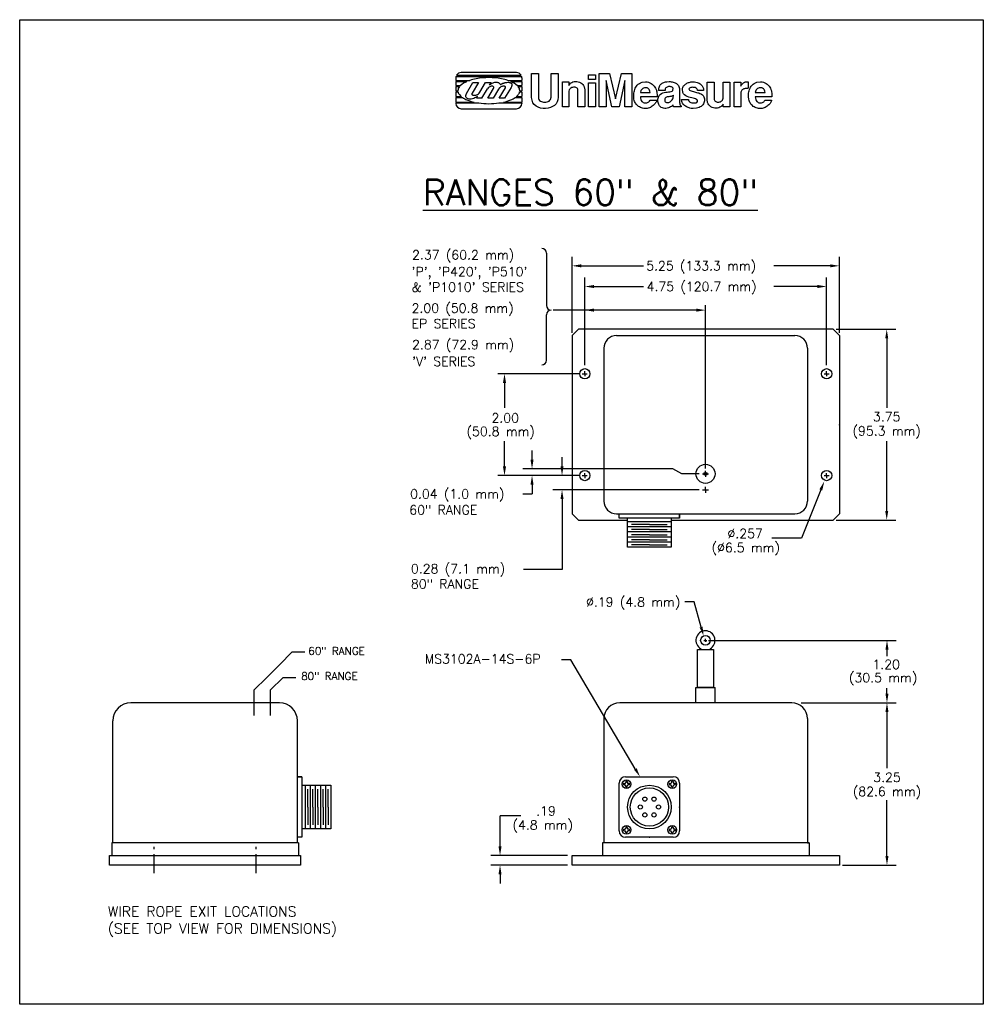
# Model space of a CAD drawing. Extents: x -87.9 to -69, y 42.6 to 61.9.
import ezdxf
from ezdxf.enums import TextEntityAlignment as Align

# ---------------------------------------------------------------- set-up
doc = ezdxf.new("R2010")
doc.units = 0
doc.header["$LTSCALE"] = 0.5
doc.header["$MEASUREMENT"] = 0
doc.linetypes.add('CENTER', pattern=[1, 0.75, -0.0625, 0.125, -0.0625])
for name, color, linetype in [('5', 3, 'CONTINUOUS'), ('CENTER', 7, 'CENTER'), ('DIM', 3, 'CONTINUOUS'), ('GREEN', 3, 'CONTINUOUS'), ('MAGENTA', 6, 'CONTINUOUS'), ('OBJECT1', 1, 'CONTINUOUS'), ('OBJECT2', 2, 'CONTINUOUS'), ('TITLEBLK', 1, 'CONTINUOUS'), ('WHITE', 7, 'CONTINUOUS')]:
    doc.layers.add(name, color=color, linetype=linetype)
doc.styles.add('ROMANS', font='romans')

# ---------------------------------------------------------------- blocks, each defined once
blk = doc.blocks.new('LOGODXF')
at = {"layer": 'OBJECT1', "ltscale": 2}
for p, q in [((0.829772, 2.810338), (0.829772, 2.682338)), ((0.829772, 2.682338), (1.560643, 2.682338)), ((0.829772, 2.622338), (1.404529, 2.622338)), ((0.829772, 2.622338), (0.829772, 2.410338)), ((0.839106, 2.882338), (4.280357, 2.882338)), ((0.866792, 2.950338), (4.252259, 2.950338)), ((4.009772, 3.090338), (1.109772, 3.090338)), ((3.558901, 2.682338), (4.289772, 2.682338)), ((3.715016, 2.622338), (4.289772, 2.622338)), ((4.289772, 2.810338), (4.289772, 2.682338)), ((4.289772, 2.622338), (4.289772, 2.410338)), ((0.829772, 2.410338), (1.077191, 2.410338)), ((0.829772, 2.354338), (1.020432, 2.354338)), ((0.829772, 2.354338), (0.829772, 2.130338)), ((0.829772, 2.130338), (0.941258, 2.130338)), ((0.829772, 2.082338), (0.947068, 2.082338)), ((0.829772, 2.082338), (0.829772, 1.838338)), ((2.091806, 2.057239), (2.388772, 2.564557)), ((2.192772, 1.744557), (2.480772, 2.236557)), ((2.388772, 2.564557), (2.672772, 2.564557)), ((2.598972, 2.438482), (2.672772, 2.564557)), ((4.042353, 2.410338), (4.289772, 2.410338)), ((4.099113, 2.354338), (4.289772, 2.354338)), ((4.172477, 2.082338), (4.289772, 2.082338)), ((4.178287, 2.130338), (4.289772, 2.130338)), ((4.289772, 2.354338), (4.289772, 2.130338)), ((4.289772, 2.082338), (4.289772, 1.838338)), ((0.829772, 1.838338), (1.123268, 1.838338)), ((0.829772, 1.794338), (1.180129, 1.794338)), ((0.829772, 1.794338), (0.829772, 1.542338)), ((1.908772, 1.744557), (1.966941, 1.843929)), ((2.192772, 1.744557), (1.908772, 1.744557)), ((3.939416, 1.794338), (4.289772, 1.794338)), ((3.996276, 1.838338), (4.289772, 1.838338)), ((4.289772, 1.794338), (4.289772, 1.542338)), ((0.829772, 1.542338), (1.785404, 1.542338)), ((0.829772, 1.498338), (2.033066, 1.498338)), ((0.829772, 1.498338), (0.829772, 1.478338)), ((1.109772, 1.198338), (4.009772, 1.198338)), ((3.086479, 1.498338), (4.289772, 1.498338)), ((3.33414, 1.542338), (4.289772, 1.542338)), ((4.289772, 1.498338), (4.289772, 1.478338))]:
    blk.add_line(p, q, dxfattribs=at)
at = {"layer": 'OBJECT1', "color": 1, "ltscale": 2}
for p, q in [((2.828772, 2.568557), (2.868772, 2.580557)), ((2.868772, 2.580557), (2.912772, 2.584557)), ((2.912772, 2.584557), (2.952772, 2.588557)), ((2.952772, 2.588557), (2.992772, 2.584557)), ((2.992772, 2.584557), (3.028772, 2.576557)), ((3.500772, 2.576557), (3.582772, 2.580557)), ((3.582772, 2.580557), (3.626772, 2.572557)), ((1.392772, 1.992557), (1.728772, 2.564557)), ((2.012772, 2.564557), (1.692772, 2.016557)), ((1.728772, 2.564557), (2.012772, 2.564557)), ((2.516772, 2.284557), (2.480772, 2.236557)), ((2.500772, 1.744557), (2.804772, 2.256557)), ((2.548772, 2.312557), (2.516772, 2.284557)), ((2.580772, 2.332557), (2.548772, 2.312557)), ((2.616772, 2.352557), (2.580772, 2.332557)), ((2.598972, 2.438482), (2.628772, 2.464557)), ((2.648772, 2.364557), (2.616772, 2.352557)), ((2.628772, 2.464557), (2.664772, 2.492557)), ((2.684772, 2.372557), (2.648772, 2.364557)), ((2.664772, 2.492557), (2.700772, 2.516557)), ((2.716772, 2.376557), (2.684772, 2.372557)), ((2.700772, 2.516557), (2.740772, 2.536557)), ((2.744772, 2.376557), (2.716772, 2.376557)), ((2.740772, 2.536557), (2.784772, 2.556557)), ((2.772772, 2.372557), (2.744772, 2.376557)), ((2.792772, 2.360557), (2.772772, 2.372557)), ((2.784772, 2.556557), (2.828772, 2.568557)), ((3.068772, 2.220557), (2.784772, 1.744557)), ((2.808772, 2.348557), (2.792772, 2.360557)), ((2.804772, 2.256557), (2.816772, 2.284557)), ((2.820772, 2.332557), (2.808772, 2.348557)), ((2.816772, 2.284557), (2.820772, 2.308557)), ((2.820772, 2.308557), (2.820772, 2.332557)), ((3.028772, 2.576557), (3.064772, 2.564557)), ((3.064772, 2.564557), (3.092772, 2.544557)), ((3.124772, 2.288557), (3.068772, 2.220557)), ((3.092772, 2.544557), (3.120772, 2.524557)), ((3.096772, 1.744557), (3.424772, 2.292557)), ((3.120772, 2.524557), (3.168772, 2.460557)), ((3.156772, 2.316557), (3.124772, 2.288557)), ((3.188772, 2.336557), (3.156772, 2.316557)), ((3.168772, 2.460557), (3.188772, 2.472557)), ((3.188772, 2.472557), (3.208772, 2.484557)), ((3.220772, 2.356557), (3.188772, 2.336557)), ((3.208772, 2.484557), (3.228772, 2.496557)), ((3.256772, 2.368557), (3.220772, 2.356557)), ((3.228772, 2.496557), (3.248772, 2.508557)), ((3.248772, 2.508557), (3.272772, 2.516557)), ((3.288772, 2.376557), (3.256772, 2.368557)), ((3.272772, 2.516557), (3.292772, 2.528557)), ((3.320772, 2.380557), (3.288772, 2.376557)), ((3.292772, 2.528557), (3.316772, 2.536557)), ((3.316772, 2.536557), (3.340772, 2.544557)), ((3.348772, 2.380557), (3.320772, 2.380557)), ((3.340772, 2.544557), (3.364772, 2.552557)), ((3.376772, 2.376557), (3.348772, 2.380557)), ((3.364772, 2.552557), (3.388772, 2.560557)), ((3.396772, 2.368557), (3.376772, 2.376557)), ((3.724772, 2.316557), (3.380772, 1.744557)), ((3.388772, 2.560557), (3.416772, 2.564557)), ((3.416772, 2.360557), (3.396772, 2.368557)), ((3.416772, 2.564557), (3.440772, 2.568557)), ((3.428772, 2.348557), (3.416772, 2.360557)), ((3.424772, 2.292557), (3.432772, 2.312557)), ((3.432772, 2.332557), (3.428772, 2.348557)), ((3.432772, 2.312557), (3.432772, 2.332557)), ((3.440772, 2.568557), (3.472772, 2.572557)), ((3.472772, 2.572557), (3.500772, 2.576557)), ((3.626772, 2.572557), (3.662772, 2.568557)), ((3.662772, 2.568557), (3.694772, 2.556557)), ((3.694772, 2.556557), (3.718772, 2.544557)), ((3.718772, 2.544557), (3.738772, 2.528557)), ((3.742772, 2.352557), (3.724772, 2.316557)), ((3.738772, 2.528557), (3.754772, 2.512557)), ((3.750772, 2.372557), (3.742772, 2.352557)), ((3.758772, 2.392557), (3.750772, 2.372557)), ((3.754772, 2.512557), (3.762772, 2.496557)), ((3.766772, 2.416557), (3.758772, 2.392557)), ((3.762772, 2.496557), (3.770772, 2.476557)), ((3.770772, 2.436557), (3.766772, 2.416557)), ((3.770772, 2.476557), (3.770772, 2.456557)), ((3.770772, 2.456557), (3.770772, 2.436557)), ((1.348772, 1.892557), (1.392772, 1.992557)), ((1.348772, 1.852557), (1.348772, 1.892557)), ((1.356772, 1.812557), (1.348772, 1.852557)), ((1.372772, 1.780557), (1.356772, 1.812557)), ((1.400772, 1.752557), (1.372772, 1.780557)), ((1.392772, 1.992557), (1.392772, 1.992557)), ((1.436772, 1.732557), (1.400772, 1.752557)), ((1.480772, 1.716557), (1.436772, 1.732557)), ((1.528772, 1.704557), (1.480772, 1.716557)), ((1.584772, 1.700557), (1.528772, 1.704557)), ((1.640772, 1.704557), (1.584772, 1.700557)), ((1.704772, 1.716557), (1.640772, 1.704557)), ((1.676772, 1.988557), (1.672772, 1.968557)), ((1.672772, 1.968557), (1.676772, 1.948557)), ((1.692772, 2.016557), (1.676772, 1.988557)), ((1.676772, 1.948557), (1.684772, 1.932557)), ((1.684772, 1.932557), (1.704772, 1.920557)), ((1.704772, 1.920557), (1.728772, 1.908557)), ((1.768772, 1.736557), (1.704772, 1.716557)), ((1.728772, 1.908557), (1.756772, 1.904557)), ((1.756772, 1.904557), (1.788772, 1.900557)), ((1.832772, 1.760557), (1.768772, 1.736557)), ((1.788772, 1.900557), (1.820772, 1.904557)), ((1.820772, 1.904557), (1.856772, 1.908557)), ((1.896772, 1.796557), (1.832772, 1.760557)), ((1.856772, 1.908557), (1.896772, 1.916557)), ((1.896772, 1.916557), (1.909443, 1.921625)), ((1.966941, 1.843929), (1.896772, 1.796557)), ((2.784772, 1.744557), (2.500772, 1.744557)), ((3.380772, 1.744557), (3.096772, 1.744557))]:
    blk.add_line(p, q, dxfattribs=at)
at = {"layer": 'OBJECT1', "ltscale": 2}
for points in [[(1.404529, 2.622338, 0.083221), (1.077191, 2.410338, 0.196639)], [(3.558901, 2.682338, 0.03918), (3.218768, 2.769616, 0.043242), (2.559772, 2.826715, 0.043242), (1.900776, 2.769616, 0.03918), (1.560643, 2.682338, 0.099129)], [(4.042353, 2.410338, 0.083221), (3.715016, 2.622338, 0.056577)], [(1.020432, 2.354338, 0.182914), (0.940949, 2.144338, 0.01104), (0.941258, 2.130338, 0.099129)], [(0.947068, 2.082338, 0.145998), (1.031889, 1.922044, 0.02628), (1.123268, 1.838338, 0.056577)], [(3.996276, 1.838338, 0.02628), (4.087656, 1.922044, 0.145998), (4.172477, 2.082338, 0.196639)], [(4.178596, 2.144338, 0.182914), (4.099113, 2.354338, 0.096671)], [(4.178287, 2.130338, 0.01104), (4.178596, 2.144338, 0.196639)], [(1.180129, 1.794338, 0.057355), (1.415091, 1.661825, 0.04343), (1.785404, 1.542338, 0.043242)], [(3.33414, 1.542338, 0.04343), (3.704453, 1.661825, 0.057355), (3.939416, 1.794338, 0.196639)], [(2.033066, 1.498338, 0.034491), (2.559772, 1.461962, 0.034491), (3.086479, 1.498338, 0.056577)]]:
    blk.add_lwpolyline(points, format="xyb", dxfattribs=at)
at = {"layer": 'OBJECT1', "color": 1, "ltscale": 2}
for points in [[(4.797772, 1.778338), (4.797772, 3.038338), (5.157772, 3.038338), (5.157772, 1.802338), (5.161772, 1.738338), (5.185772, 1.682338), (5.217772, 1.634338), (5.257772, 1.598338), (5.309772, 1.570338), (5.365772, 1.550338), (5.425772, 1.538338), (5.489772, 1.534338), (5.549772, 1.538338), (5.609772, 1.554338), (5.665772, 1.574338), (5.717772, 1.602338), (5.757772, 1.642338), (5.789772, 1.686338), (5.821772, 1.802338), (5.821772, 3.038338), (6.181772, 3.038338), (6.181772, 1.802338), (6.177772, 1.670338), (6.141772, 1.554338), (6.081772, 1.454338), (5.997772, 1.374338), (5.897772, 1.306338), (5.781772, 1.254338), (5.657772, 1.222338), (5.529772, 1.210338), (5.397772, 1.214338), (5.269772, 1.234338), (5.145772, 1.274338), (5.037772, 1.334338), (4.941772, 1.414338), (4.869772, 1.514338), (4.797772, 1.778338)], [(6.413772, 1.290338), (6.413772, 2.606338), (6.753772, 2.606338), (6.753772, 2.414338), (6.793772, 2.478338), (6.841772, 2.530338), (6.897772, 2.570338), (6.961772, 2.602338), (7.029772, 2.618338), (7.097772, 2.626338), (7.169772, 2.626338), (7.237772, 2.614338), (7.305772, 2.590338), (7.369772, 2.558338), (7.429772, 2.518338), (7.481772, 2.466338), (7.521772, 2.410338), (7.553772, 2.342338), (7.585772, 2.190338), (7.585772, 1.290338), (7.225772, 1.290338), (7.225772, 2.174338), (7.217772, 2.214338), (7.201772, 2.250338), (7.181772, 2.278338), (7.149772, 2.298338), (7.113772, 2.314338), (7.073772, 2.322338), (7.033772, 2.326338), (6.989772, 2.322338), (6.941772, 2.314338), (6.901772, 2.302338), (6.861772, 2.282338), (6.825772, 2.258338), (6.793772, 2.230338), (6.773772, 2.194338), (6.753772, 2.114338), (6.753772, 1.290338)], [(8.337772, 1.290338), (8.337772, 3.038338), (8.869772, 3.038338), (9.189772, 1.722338), (9.513772, 3.038338), (10.041772, 3.038338), (10.041772, 1.290338), (9.681772, 1.290338), (9.681772, 2.682338), (9.377772, 1.290338), (9.001772, 1.290338), (8.697772, 2.682338), (8.697772, 1.290338)], [(10.145772, 1.818338), (10.145772, 1.878338), (10.149772, 1.942338), (10.153772, 2.006338), (10.165772, 2.074338), (10.181772, 2.138338), (10.201772, 2.206338), (10.225772, 2.266338), (10.253772, 2.330338), (10.289772, 2.386338), (10.333772, 2.438338), (10.385772, 2.486338), (10.441772, 2.526338), (10.509772, 2.558338), (10.581772, 2.582338), (10.761772, 2.606338), (10.845772, 2.598338), (10.921772, 2.582338), (10.993772, 2.558338), (11.057772, 2.526338), (11.117772, 2.486338), (11.169772, 2.438338), (11.213772, 2.386338), (11.253772, 2.330338), (11.289772, 2.266338), (11.313772, 2.206338), (11.337772, 2.138338), (11.353772, 2.074338), (11.365772, 2.006338), (11.369772, 1.942338), (11.369772, 1.818338), (10.501772, 1.818338), (10.505772, 1.742338), (10.521772, 1.678338), (10.541772, 1.622338), (10.573772, 1.582338), (10.609772, 1.550338), (10.649772, 1.526338), (10.693772, 1.510338), (10.741772, 1.502338), (10.785772, 1.502338), (10.829772, 1.510338), (10.873772, 1.522338), (10.909772, 1.538338), (10.945772, 1.562338), (10.973772, 1.586338), (11.005772, 1.646338), (11.349772, 1.646338), (11.345772, 1.610338), (11.333772, 1.578338), (11.317772, 1.542338), (11.293772, 1.502338), (11.269772, 1.466338), (11.233772, 1.430338), (11.197772, 1.394338), (11.157772, 1.358338), (11.113772, 1.326338), (11.065772, 1.294338), (11.017772, 1.270338), (10.965772, 1.246338), (10.909772, 1.230338), (10.857772, 1.218338), (10.745772, 1.214338), (10.673772, 1.218338), (10.609772, 1.230338), (10.549772, 1.246338), (10.493772, 1.266338), (10.441772, 1.294338), (10.393772, 1.322338), (10.349772, 1.358338), (10.309772, 1.394338), (10.273772, 1.434338), (10.241772, 1.482338), (10.213772, 1.530338), (10.189772, 1.582338), (10.173772, 1.634338), (10.157772, 1.694338), (10.145772, 1.818338)], [(11.413772, 1.574338), (11.417772, 1.702338), (11.441772, 1.806338), (11.481772, 1.886338), (11.533772, 1.946338), (11.597772, 1.994338), (11.669772, 2.022338), (11.745772, 2.046338), (11.821772, 2.058338), (11.901772, 2.066338), (11.973772, 2.074338), (12.045772, 2.082338), (12.105772, 2.098338), (12.153772, 2.122338), (12.189772, 2.154338), (12.209772, 2.266338), (12.197772, 2.286338), (12.181772, 2.306338), (12.157772, 2.322338), (12.129772, 2.338338), (12.093772, 2.346338), (12.053772, 2.354338), (12.013772, 2.354338), (11.973772, 2.354338), (11.933772, 2.346338), (11.897772, 2.334338), (11.861772, 2.318338), (11.833772, 2.298338), (11.809772, 2.270338), (11.793772, 2.238338), (11.789772, 2.154338), (11.449772, 2.154338), (11.453772, 2.214338), (11.461772, 2.266338), (11.473772, 2.318338), (11.493772, 2.366338), (11.513772, 2.406338), (11.537772, 2.442338), (11.565772, 2.478338), (11.597772, 2.506338), (11.633772, 2.530338), (11.673772, 2.554338), (11.717772, 2.574338), (11.765772, 2.586338), (11.817772, 2.598338), (11.873772, 2.610338), (12.001772, 2.622338), (12.053772, 2.618338), (12.109772, 2.610338), (12.161772, 2.602338), (12.213772, 2.594338), (12.261772, 2.578338), (12.309772, 2.562338), (12.353772, 2.542338), (12.393772, 2.518338), (12.429772, 2.486338), (12.461772, 2.450338), (12.489772, 2.410338), (12.509772, 2.366338), (12.529772, 2.310338), (12.541772, 2.254338), (12.549772, 2.114338), (12.549772, 1.590338), (12.549772, 1.562338), (12.549772, 1.542338), (12.549772, 1.518338), (12.549772, 1.498338), (12.553772, 1.482338), (12.557772, 1.462338), (12.557772, 1.446338), (12.561772, 1.430338), (12.569772, 1.414338), (12.573772, 1.402338), (12.577772, 1.390338), (12.585772, 1.378338), (12.593772, 1.370338), (12.601772, 1.358338), (12.625772, 1.346338), (12.625772, 1.290338), (12.245772, 1.290338), (12.241772, 1.294338), (12.237772, 1.302338), (12.233772, 1.306338), (12.229772, 1.314338), (12.225772, 1.318338), (12.221772, 1.326338), (12.221772, 1.330338), (12.217772, 1.338338), (12.217772, 1.342338), (12.213772, 1.350338), (12.213772, 1.358338), (12.209772, 1.362338), (12.209772, 1.370338), (12.209772, 1.382338), (12.209772, 1.402338), (12.169772, 1.358338), (12.125772, 1.322338), (12.077772, 1.290338), (12.021772, 1.262338), (11.961772, 1.238338), (11.897772, 1.226338), (11.833772, 1.218338), (11.769772, 1.218338), (11.705772, 1.226338), (11.645772, 1.242338), (11.585772, 1.270338), (11.537772, 1.306338), (11.489772, 1.354338), (11.453772, 1.414338), (11.413772, 1.574338)], [(12.649772, 1.682338), (13.009772, 1.682338), (13.009772, 1.646338), (13.021772, 1.618338), (13.041772, 1.590338), (13.069772, 1.566338), (13.101772, 1.546338), (13.141772, 1.530338), (13.181772, 1.514338), (13.225772, 1.506338), (13.265772, 1.502338), (13.309772, 1.498338), (13.349772, 1.498338), (13.389772, 1.506338), (13.421772, 1.514338), (13.449772, 1.530338), (13.481772, 1.574338), (13.485772, 1.618338), (13.469772, 1.658338), (13.437772, 1.686338), (13.389772, 1.710338), (13.329772, 1.730338), (13.261772, 1.750338), (13.185772, 1.766338), (13.105772, 1.786338), (13.025772, 1.810338), (12.949772, 1.838338), (12.877772, 1.874338), (12.813772, 1.918338), (12.761772, 1.974338), (12.725772, 2.042338), (12.705772, 2.230338), (12.709772, 2.274338), (12.721772, 2.314338), (12.737772, 2.354338), (12.761772, 2.390338), (12.785772, 2.422338), (12.817772, 2.454338), (12.849772, 2.482338), (12.885772, 2.506338), (12.925772, 2.530338), (12.965772, 2.550338), (13.009772, 2.566338), (13.053772, 2.578338), (13.097772, 2.590338), (13.141772, 2.598338), (13.237772, 2.606338), (13.321772, 2.602338), (13.397772, 2.590338), (13.465772, 2.574338), (13.525772, 2.554338), (13.581772, 2.530338), (13.625772, 2.502338), (13.669772, 2.470338), (13.701772, 2.434338), (13.733772, 2.398338), (13.753772, 2.362338), (13.773772, 2.326338), (13.789772, 2.286338), (13.797772, 2.250338), (13.801772, 2.214338), (13.805772, 2.154338), (13.481772, 2.154338), (13.481772, 2.194338), (13.465772, 2.230338), (13.441772, 2.258338), (13.409772, 2.282338), (13.369772, 2.302338), (13.325772, 2.314338), (13.277772, 2.318338), (13.229772, 2.322338), (13.181772, 2.318338), (13.137772, 2.310338), (13.101772, 2.298338), (13.069772, 2.282338), (13.049772, 2.258338), (13.037772, 2.234338), (13.065772, 2.174338), (13.109772, 2.150338), (13.157772, 2.130338), (13.213772, 2.114338), (13.269772, 2.098338), (13.325772, 2.082338), (13.385772, 2.070338), (13.441772, 2.054338), (13.501772, 2.038338), (13.557772, 2.022338), (13.609772, 2.002338), (13.657772, 1.978338), (13.701772, 1.954338), (13.741772, 1.926338), (13.777772, 1.894338), (13.821772, 1.818338), (13.833772, 1.766338), (13.845772, 1.714338), (13.845772, 1.658338), (13.845772, 1.606338), (13.833772, 1.554338), (13.817772, 1.502338), (13.793772, 1.454338), (13.765772, 1.406338), (13.729772, 1.362338), (13.685772, 1.322338), (13.633772, 1.290338), (13.573772, 1.262338), (13.505772, 1.238338), (13.429772, 1.222338), (13.257772, 1.214338), (13.201772, 1.214338), (13.149772, 1.218338), (13.093772, 1.230338), (13.041772, 1.242338), (12.989772, 1.262338), (12.941772, 1.282338), (12.893772, 1.306338), (12.849772, 1.334338), (12.809772, 1.366338), (12.773772, 1.402338), (12.737772, 1.438338), (12.709772, 1.482338), (12.685772, 1.526338), (12.669772, 1.574338), (12.649772, 1.682338)], [(13.997772, 1.682338), (13.997772, 2.586338), (14.361772, 2.586338), (14.361772, 1.722338), (14.361772, 1.682338), (14.369772, 1.646338), (14.389772, 1.614338), (14.413772, 1.590338), (14.445772, 1.570338), (14.481772, 1.554338), (14.521772, 1.542338), (14.565772, 1.538338), (14.605772, 1.542338), (14.649772, 1.550338), (14.689772, 1.566338), (14.729772, 1.586338), (14.765772, 1.614338), (14.793772, 1.650338), (14.833772, 1.742338), (14.833772, 2.586338), (15.173772, 2.586338), (15.173772, 1.290338), (14.833772, 1.290338), (14.833772, 1.438338), (14.781772, 1.370338), (14.725772, 1.314338), (14.661772, 1.274338), (14.597772, 1.246338), (14.525772, 1.230338), (14.457772, 1.222338), (14.385772, 1.226338), (14.317772, 1.242338), (14.249772, 1.270338), (14.189772, 1.302338), (14.133772, 1.346338), (14.085772, 1.398338), (14.045772, 1.458338), (14.017772, 1.526338), (13.997772, 1.682338)], [(15.405772, 1.290338), (15.405772, 2.586338), (15.749772, 2.586338), (15.749772, 2.378338), (15.757772, 2.398338), (15.773772, 2.422338), (15.789772, 2.442338), (15.809772, 2.466338), (15.829772, 2.490338), (15.853772, 2.514338), (15.877772, 2.534338), (15.901772, 2.554338), (15.929772, 2.570338), (15.957772, 2.586338), (15.985772, 2.598338), (16.017772, 2.606338), (16.049772, 2.614338), (16.077772, 2.614338), (16.145772, 2.606338), (16.145772, 2.266338), (16.097772, 2.262338), (16.057772, 2.262338), (16.017772, 2.258338), (15.977772, 2.254338), (15.945772, 2.246338), (15.909772, 2.238338), (15.881772, 2.222338), (15.853772, 2.210338), (15.829772, 2.190338), (15.809772, 2.166338), (15.789772, 2.138338), (15.773772, 2.106338), (15.761772, 2.070338), (15.753772, 2.026338), (15.749772, 1.926338), (15.749772, 1.290338)], [(16.157772, 1.818338), (16.157772, 1.878338), (16.161772, 1.942338), (16.165772, 2.006338), (16.177772, 2.074338), (16.193772, 2.138338), (16.213772, 2.206338), (16.237772, 2.266338), (16.269772, 2.330338), (16.305772, 2.386338), (16.349772, 2.438338), (16.397772, 2.486338), (16.457772, 2.526338), (16.525772, 2.558338), (16.601772, 2.582338), (16.781772, 2.606338), (16.865772, 2.598338), (16.941772, 2.582338), (17.013772, 2.558338), (17.077772, 2.526338), (17.137772, 2.486338), (17.189772, 2.438338), (17.233772, 2.386338), (17.273772, 2.330338), (17.305772, 2.266338), (17.333772, 2.206338), (17.353772, 2.138338), (17.369772, 2.074338), (17.381772, 2.006338), (17.385772, 1.942338), (17.385772, 1.818338), (16.513772, 1.818338), (16.517772, 1.742338), (16.533772, 1.678338), (16.553772, 1.622338), (16.585772, 1.582338), (16.621772, 1.550338), (16.661772, 1.526338), (16.705772, 1.510338), (16.753772, 1.502338), (16.797772, 1.502338), (16.841772, 1.510338), (16.885772, 1.522338), (16.925772, 1.538338), (16.957772, 1.562338), (16.985772, 1.586338), (17.021772, 1.646338), (17.365772, 1.646338), (17.361772, 1.610338), (17.349772, 1.578338), (17.333772, 1.542338), (17.309772, 1.502338), (17.285772, 1.466338), (17.249772, 1.430338), (17.213772, 1.394338), (17.173772, 1.358338), (17.129772, 1.326338), (17.081772, 1.294338), (17.033772, 1.270338), (16.981772, 1.246338), (16.925772, 1.230338), (16.873772, 1.218338), (16.761772, 1.214338), (16.689772, 1.218338), (16.625772, 1.230338), (16.565772, 1.246338), (16.505772, 1.266338), (16.453772, 1.294338), (16.405772, 1.322338), (16.361772, 1.358338), (16.321772, 1.394338), (16.285772, 1.434338), (16.253772, 1.482338), (16.225772, 1.530338), (16.201772, 1.582338), (16.185772, 1.634338), (16.169772, 1.694338), (16.157772, 1.818338)], [(7.777772, 2.546338), (8.145772, 2.546338), (8.145772, 1.290338), (7.777772, 1.290338)], [(10.501772, 2.054338), (11.005772, 2.054338), (10.997772, 2.114338), (10.977772, 2.166338), (10.953772, 2.210338), (10.921772, 2.242338), (10.885772, 2.270338), (10.845772, 2.286338), (10.801772, 2.294338), (10.753772, 2.294338), (10.709772, 2.286338), (10.665772, 2.270338), (10.621772, 2.250338), (10.585772, 2.222338), (10.553772, 2.190338), (10.525772, 2.150338), (10.501772, 2.054338)], [(16.513772, 2.054338), (17.021772, 2.054338), (17.009772, 2.114338), (16.993772, 2.166338), (16.969772, 2.210338), (16.937772, 2.242338), (16.897772, 2.270338), (16.857772, 2.286338), (16.813772, 2.294338), (16.765772, 2.294338), (16.721772, 2.286338), (16.677772, 2.270338), (16.633772, 2.250338), (16.597772, 2.222338), (16.565772, 2.190338), (16.537772, 2.150338), (16.513772, 2.054338)], [(12.225772, 1.906338), (12.205772, 1.882338), (12.181772, 1.866338), (12.149772, 1.854338), (12.113772, 1.846338), (12.073772, 1.838338), (12.033772, 1.834338), (11.989772, 1.826338), (11.949772, 1.822338), (11.905772, 1.814338), (11.869772, 1.802338), (11.833772, 1.790338), (11.805772, 1.770338), (11.785772, 1.746338), (11.769772, 1.714338), (11.769772, 1.630338), (11.777772, 1.594338), (11.797772, 1.566338), (11.825772, 1.542338), (11.857772, 1.530338), (11.893772, 1.522338), (11.933772, 1.522338), (11.977772, 1.526338), (12.017772, 1.542338), (12.057772, 1.562338), (12.097772, 1.590338), (12.133772, 1.626338), (12.165772, 1.666338), (12.193772, 1.714338), (12.209772, 1.770338), (12.225772, 1.906338)]]:
    blk.add_lwpolyline(points, close=True, dxfattribs=at)
at = {"layer": 'OBJECT1', "ltscale": 2}
blk.add_lwpolyline([(7.777772, 2.757622), (7.777772, 2.947057, -0.414214), (7.808772, 2.978057), (8.114772, 2.978057, -0.414214), (8.145772, 2.947057), (8.145772, 2.757622, -0.414214), (8.114772, 2.726622), (7.808772, 2.726622, -0.414214)], format="xyb", close=True, dxfattribs=at)
for centre, radius, start, end in [((1.109772, 2.810338), 0.28, 165.099403, 180), ((1.109772, 2.810338), 0.28, 90, 150), ((4.009772, 2.810338), 0.28, 30, 90), ((4.009772, 2.810338), 0.28, 0, 14.900597), ((1.823658, 2.227403), 0.317583, 285.671296, 327.601319), ((1.109772, 1.478338), 0.28, 180, 270), ((4.009772, 1.478338), 0.28, 270, 0)]:
    blk.add_arc(centre, radius, start, end, dxfattribs=at)
blk = doc.blocks.new('HOLOLOGO')
at = {"layer": 'TITLEBLK', "xscale": 0.1875, "yscale": 0.1875, "zscale": 0.1875}
blk.add_blockref('LOGODXF', (-0.152972, -0.222093), dxfattribs=at)
blk = doc.blocks.new('XHAIR', base_point=(12.009345, 15.345403))
at = {"layer": 'GREEN', "color": 3}
for p, q in [((12.009345, 15.345403), (12.009345, 15.495403)), ((11.859345, 15.345403), (12.159345, 15.345403)), ((12.009345, 15.345403), (12.009345, 15.195403))]:
    blk.add_line(p, q, dxfattribs=at)
blk = doc.blocks.new('EYE')
at = {"layer": '5'}
blk.add_line((0.3425, 0.3), (0.0325, 0.3), dxfattribs=at)
at = {"layer": 'DIM'}
for p, q in [((-0.035794, 1.982147), (-0.215794, 1.982147)), ((0.101917, 1.488427), (-0.035794, 1.982147)), ((0.25, 1.227641), (3.93205, 1.227641)), ((3.75205, 1.047641), (3.75205, 0.917898)), ((0, 0.3), (0.375, 0.3)), ((3.75205, 0.18), (3.75205, 0.29015))]:
    blk.add_line(p, q, dxfattribs=at)
for points in [[(0.130814, 1.496487), (0.07302, 1.480367), (0.150278, 1.315045)], [(3.72205, 1.047641), (3.78205, 1.047641), (3.75205, 1.227641)], [(3.72205, 0.18), (3.78205, 0.18), (3.75205, 0)]]:
    blk.add_solid(points, dxfattribs=at)
at = {"layer": 'MAGENTA'}
for p, q in [((0.096823, 1.063525), (0.096823, 1.05)), ((0.278177, 1.063525), (0.278177, 1.05))]:
    blk.add_line(p, q, dxfattribs=at)
blk.add_lwpolyline([(0.0315, 0.3), (0.0315, 1.05), (0.3435, 1.05), (0.3435, 0.3)], dxfattribs=at)
blk.add_circle((0.1875, 1.227641), 0.095, dxfattribs=at)
blk.add_arc((0.1875, 1.227641), 0.1875, 298.921442, 241.078558, dxfattribs=at)
at = {"layer": 'WHITE'}
for p, q in [((0, 0), (0, 0.3)), ((0.375, 0), (0.375, 0.3))]:
    blk.add_line(p, q, dxfattribs=at)
at = {"layer": 'MAGENTA', "xscale": 0.2, "yscale": 0.2, "zscale": 0.2}
blk.add_blockref('XHAIR', (0.1875, 1.227641), dxfattribs=at)
at = {"layer": 'DIM', "style": 'ROMANS'}
blk.add_text('%%c.19 (4.8 mm)', height=0.18, dxfattribs=at).set_placement((-0.305794, 1.982147), align=Align.MIDDLE_RIGHT)
for s, p in [('1.20', (3.465976, 0.665099)), ('(30.5 mm)', (3.006486, 0.405717))]:
    blk.add_text(s, height=0.18, dxfattribs=at).set_placement(p)

msp = doc.modelspace()

# ---------------------------------------------------------------- linework, layer by layer
at = {"layer": 'CENTER'}
for p, q in [((-85.282362, 45.151168), (-85.282362, 45.670996)), ((-83.282362, 45.151168), (-83.282362, 45.670996))]:
    msp.add_line(p, q, dxfattribs=at)
at = {"layer": 'DIM'}
for p, q in [((-77.579059, 57.334027), (-77.579059, 56.303987)), ((-77.076272, 55.766949), (-77.076272, 57.26358)), ((-71.826272, 55.766949), (-71.826272, 57.26358)), ((-76.896272, 57.08358), (-75.670363, 57.08358)), ((-72.006272, 57.08358), (-73.113307, 57.08358)), ((-76.826272, 55.129511), (-76.826272, 56.85777)), ((-76.646272, 56.67777), (-75.670363, 56.67777)), ((-72.256272, 56.67777), (-73.113307, 56.67777)), ((-72.076272, 55.129511), (-72.076272, 56.85777)), ((-74.456272, 53.10226), (-74.456272, 56.311676)), ((-77.579059, 55.22881), (-77.579059, 56.123987)), ((-74.636272, 56.213987), (-77.449059, 56.213987)), ((-71.888772, 55.838516), (-70.716833, 55.838516)), ((-70.896833, 55.658516), (-70.896833, 54.297082)), ((-76.938772, 54.963516), (-78.535821, 54.963516)), ((-78.402949, 54.783516), (-78.402949, 54.297082)), ((-78.402949, 53.143516), (-78.402949, 53.64074)), ((-70.896833, 52.268516), (-70.896833, 53.64074)), ((-77.862429, 53.278516), (-77.862429, 53.458516)), ((-77.273332, 53.143516), (-77.273332, 53.323516)), ((-77.131175, 53.098516), (-78.042429, 53.098516)), ((-75.094599, 53.098516), (-77.191301, 53.098516)), ((-76.938772, 52.963516), (-78.535821, 52.963516)), ((-77.862429, 52.783516), (-77.862429, 52.603516)), ((-74.578772, 52.683516), (-77.453332, 52.683516)), ((-72.190242, 52.684543), (-72.5722, 51.736011)), ((-78.042429, 52.603516), (-77.862429, 52.603516)), ((-77.273332, 52.503516), (-77.273332, 51.116794)), ((-71.888772, 52.088516), (-70.716833, 52.088516)), ((-72.5722, 51.736011), (-73.151595, 51.736011)), ((-77.273332, 51.116794), (-78.032029, 51.116794)), ((-82.822362, 49.248712), (-82.572362, 49.498712)), ((-82.572362, 49.498712), (-82.322362, 49.498712)), ((-77.103348, 49.346606), (-77.283348, 49.346606)), ((-75.833616, 47.201608), (-77.103348, 49.346606)), ((-83.072362, 48.998712), (-82.822362, 49.248712)), ((-83.322362, 48.748712), (-83.072362, 48.998712)), ((-83.002362, 48.748712), (-82.752362, 48.998712)), ((-82.752362, 48.998712), (-82.502362, 48.998712)), ((-83.322362, 48.748712), (-83.322362, 48.248712)), ((-83.002362, 48.748712), (-83.002362, 48.248712)), ((-72.575267, 48.498712), (-70.711722, 48.498712)), ((-71.836852, 48.498712), (-70.711722, 48.498712)), ((-70.891722, 48.318712), (-70.891722, 47.218723)), ((-70.891722, 45.490712), (-70.891722, 46.585411)), ((-78.079192, 46.277739), (-78.490616, 46.277739)), ((-78.490616, 45.678712), (-78.490616, 46.277739)), ((-77.16818, 45.498712), (-78.670616, 45.498712)), ((-77.16818, 45.310712), (-78.670616, 45.310712)), ((-71.763772, 45.310712), (-70.711722, 45.310712)), ((-78.490616, 45.130712), (-78.490616, 44.950712))]:
    msp.add_line(p, q, dxfattribs=at)
msp.add_lwpolyline([(-87.923445, 61.919022), (-69.000214, 61.919022), (-69.000214, 42.57754), (-87.923445, 42.57754)], close=True, dxfattribs=at)
for centre in [(-75.646763, 46.607715), (-75.46778, 46.607715), (-75.736255, 46.452712), (-75.378289, 46.452712), (-75.646763, 46.297708), (-75.46778, 46.297708)]:
    msp.add_circle(centre, 0.041099, dxfattribs=at)
for centre, start, end in [((-77.669059, 57.334027), 0, 90), ((-77.489059, 56.303987), 180, 270), ((-77.489059, 56.123987), 90, 180), ((-77.669059, 55.22881), 270, 0)]:
    msp.add_arc(centre, 0.09, start, end, dxfattribs=at)
for points in [[(-76.896272, 57.05358), (-76.896272, 57.11358), (-77.076272, 57.08358)], [(-72.006272, 57.05358), (-72.006272, 57.11358), (-71.826272, 57.08358)], [(-76.646272, 56.64777), (-76.646272, 56.70777), (-76.826272, 56.67777)], [(-72.256272, 56.64777), (-72.256272, 56.70777), (-72.076272, 56.67777)], [(-76.646272, 56.183987), (-76.646272, 56.243987), (-76.826272, 56.213987)], [(-74.636272, 56.183987), (-74.636272, 56.243987), (-74.456272, 56.213987)], [(-70.866833, 55.658516), (-70.926833, 55.658516), (-70.896833, 55.838516)], [(-78.372949, 54.783516), (-78.432949, 54.783516), (-78.402949, 54.963516)], [(-77.832429, 53.278516), (-77.892429, 53.278516), (-77.862429, 53.098516)], [(-78.372949, 53.143516), (-78.432949, 53.143516), (-78.402949, 52.963516)], [(-77.243332, 53.143516), (-77.303332, 53.143516), (-77.273332, 52.963516)], [(-77.832429, 52.783516), (-77.892429, 52.783516), (-77.862429, 52.963516)], [(-72.21807, 52.695749), (-72.162413, 52.673337), (-72.123005, 52.851514)], [(-77.243332, 52.503516), (-77.303332, 52.503516), (-77.273332, 52.683516)], [(-70.866833, 52.268516), (-70.926833, 52.268516), (-70.896833, 52.088516)], [(-70.861722, 48.318712), (-70.921722, 48.318712), (-70.891722, 48.498712)], [(-75.8078, 47.21689), (-75.859433, 47.186326), (-75.741926, 47.046712)], [(-78.460616, 45.678712), (-78.520616, 45.678712), (-78.490616, 45.498712)], [(-70.861722, 45.490712), (-70.921722, 45.490712), (-70.891722, 45.310712)], [(-78.460616, 45.130712), (-78.520616, 45.130712), (-78.490616, 45.310712)]]:
    msp.add_solid(points, dxfattribs=at)
at = {"layer": 'GREEN'}
for p, q in [((-74.922348, 52.998516), (-75.094599, 53.098516)), ((-74.578772, 52.998516), (-74.922348, 52.998516))]:
    msp.add_line(p, q, dxfattribs=at)
at = {"layer": 'MAGENTA'}
for p, q in [((-76.151272, 52.213516), (-74.963272, 52.213516)), ((-76.151272, 52.128516), (-76.151272, 52.213516)), ((-76.151272, 52.128516), (-76.151272, 52.213516)), ((-74.963272, 52.128516), (-76.151272, 52.128516)), ((-75.985272, 51.558516), (-75.985272, 52.128516)), ((-75.129272, 52.055419), (-75.985272, 52.055419)), ((-75.129272, 52.128516), (-75.129272, 51.558516)), ((-74.963272, 52.128516), (-74.963272, 52.213516)), ((-74.963272, 52.213516), (-74.963272, 52.128516)), ((-75.129272, 51.955419), (-75.985272, 51.955419)), ((-75.129272, 51.855419), (-75.985272, 51.855419)), ((-75.557272, 52.002682), (-75.907272, 52.002682)), ((-75.557272, 51.902682), (-75.907272, 51.902682)), ((-75.557272, 52.002682), (-75.207272, 52.002682)), ((-75.557272, 51.902682), (-75.207272, 51.902682)), ((-75.129272, 51.755419), (-75.985272, 51.755419)), ((-75.129272, 51.655419), (-75.985272, 51.655419)), ((-75.557272, 51.802682), (-75.907272, 51.802682)), ((-75.557272, 51.702682), (-75.907272, 51.702682)), ((-75.557272, 51.802682), (-75.207272, 51.802682)), ((-75.557272, 51.702682), (-75.207272, 51.702682)), ((-75.129272, 51.558516), (-75.985272, 51.558516)), ((-75.557272, 51.602682), (-75.907272, 51.602682)), ((-75.557272, 51.602682), (-75.207272, 51.602682)), ((-82.384862, 47.046712), (-82.469862, 47.046712)), ((-82.469862, 47.046712), (-82.384862, 47.046712)), ((-82.469862, 45.858712), (-82.469862, 47.046712)), ((-82.384862, 47.046712), (-82.384862, 45.858712)), ((-76.026272, 47.046712), (-75.088272, 47.046712)), ((-82.384862, 46.880712), (-81.814862, 46.880712)), ((-82.31871, 46.880712), (-82.31871, 46.024712)), ((-82.21871, 46.880712), (-82.21871, 46.024712)), ((-82.11871, 46.880712), (-82.11871, 46.024712)), ((-82.01871, 46.880712), (-82.01871, 46.024712)), ((-81.91871, 46.880712), (-81.91871, 46.024712)), ((-81.814862, 46.880712), (-81.814862, 46.024712)), ((-76.151272, 45.983712), (-76.151272, 46.921712)), ((-74.963272, 46.921712), (-74.963272, 45.983712)), ((-82.265972, 46.452712), (-82.265972, 46.802712)), ((-82.165972, 46.452712), (-82.165972, 46.802712)), ((-82.065972, 46.452712), (-82.065972, 46.802712)), ((-81.965972, 46.452712), (-81.965972, 46.802712)), ((-81.865972, 46.452712), (-81.865972, 46.802712)), ((-82.265972, 46.452712), (-82.265972, 46.102712)), ((-82.165972, 46.452712), (-82.165972, 46.102712)), ((-82.065972, 46.452712), (-82.065972, 46.102712)), ((-81.965972, 46.452712), (-81.965972, 46.102712)), ((-81.865972, 46.452712), (-81.865972, 46.102712)), ((-82.384862, 45.858712), (-82.469862, 45.858712)), ((-82.384862, 45.858712), (-82.469862, 45.858712)), ((-81.814862, 46.024712), (-82.384862, 46.024712)), ((-75.088272, 45.858712), (-76.026272, 45.858712))]:
    msp.add_line(p, q, dxfattribs=at)
for radius in [0.428, 0.375]:
    msp.add_circle((-75.557272, 46.452712), radius, dxfattribs=at)
for centre, start, end in [((-76.026272, 46.921712), 90, 180), ((-75.088272, 46.921712), 0, 90), ((-76.026272, 45.983712), 180, 270), ((-75.088272, 45.983712), 270, 0)]:
    msp.add_arc(centre, 0.125, start, end, dxfattribs=at)
for p in [(-71.826272, 53.963516), (-74.963272, 46.452712), (-74.963272, 46.452712), (-75.557272, 45.858712)]:
    msp.add_point(p, dxfattribs=at)
at = {"layer": 'OBJECT1'}
for p, q in [((-76.951272, 55.838516), (-77.076272, 55.713516)), ((-77.076272, 55.713516), (-77.076272, 52.213516)), ((-71.951272, 55.838516), (-76.951272, 55.838516)), ((-76.201272, 55.713516), (-72.701272, 55.713516)), ((-71.826272, 55.713516), (-71.951272, 55.838516)), ((-71.826272, 55.713516), (-71.826272, 52.213516)), ((-76.451272, 55.463516), (-76.451272, 52.463516)), ((-72.451272, 55.463516), (-72.451272, 52.463516)), ((-77.076272, 52.213516), (-76.951272, 52.088516)), ((-76.951272, 52.088516), (-75.985272, 52.088516)), ((-76.201272, 52.213516), (-72.701272, 52.213516)), ((-75.129272, 52.088516), (-71.951272, 52.088516)), ((-71.951272, 52.088516), (-71.826272, 52.213516)), ((-82.821862, 48.498712), (-85.742862, 48.498712)), ((-72.761272, 48.498712), (-76.141272, 48.498712)), ((-76.451272, 48.188712), (-76.451272, 45.748712)), ((-72.451272, 48.188712), (-72.451272, 45.748712)), ((-86.094862, 45.748712), (-86.094862, 48.146712)), ((-82.469862, 45.748712), (-82.469862, 48.146712)), ((-76.055967, 46.917712), (-76.042272, 46.917712)), ((-76.055967, 46.887712), (-76.042272, 46.887712)), ((-76.022272, 46.951407), (-76.022272, 46.937712)), ((-76.022272, 46.854017), (-76.022272, 46.867712)), ((-75.992272, 46.951407), (-75.992272, 46.937712)), ((-75.992272, 46.854017), (-75.992272, 46.867712)), ((-75.958577, 46.917712), (-75.972272, 46.917712)), ((-75.958577, 46.887712), (-75.972272, 46.887712)), ((-75.155967, 46.917712), (-75.142272, 46.917712)), ((-75.155967, 46.887712), (-75.142272, 46.887712)), ((-75.122272, 46.951407), (-75.122272, 46.937712)), ((-75.122272, 46.854017), (-75.122272, 46.867712)), ((-75.092272, 46.951407), (-75.092272, 46.937712)), ((-75.092272, 46.854017), (-75.092272, 46.867712)), ((-75.058577, 46.917712), (-75.072272, 46.917712)), ((-75.058577, 46.887712), (-75.072272, 46.887712)), ((-76.022272, 46.051407), (-76.022272, 46.037712)), ((-75.992272, 46.051407), (-75.992272, 46.037712)), ((-75.122272, 46.051407), (-75.122272, 46.037712)), ((-75.092272, 46.051407), (-75.092272, 46.037712)), ((-76.055967, 46.017712), (-76.042272, 46.017712)), ((-76.055967, 45.987712), (-76.042272, 45.987712)), ((-76.022272, 45.954017), (-76.022272, 45.967712)), ((-75.992272, 45.954017), (-75.992272, 45.967712)), ((-75.958577, 46.017712), (-75.972272, 46.017712)), ((-75.958577, 45.987712), (-75.972272, 45.987712)), ((-75.155967, 46.017712), (-75.142272, 46.017712)), ((-75.155967, 45.987712), (-75.142272, 45.987712)), ((-75.122272, 45.954017), (-75.122272, 45.967712)), ((-75.092272, 45.954017), (-75.092272, 45.967712)), ((-75.058577, 46.017712), (-75.072272, 46.017712)), ((-75.058577, 45.987712), (-75.072272, 45.987712)), ((-82.449862, 45.748712), (-86.114862, 45.748712)), ((-86.114862, 45.748712), (-86.114862, 45.498712)), ((-82.449862, 45.748712), (-82.449862, 45.498712)), ((-72.421272, 45.748712), (-76.481272, 45.748712)), ((-76.451272, 45.748712), (-76.481272, 45.748712)), ((-76.481272, 45.748712), (-76.481272, 45.498712)), ((-72.451272, 45.748712), (-72.421272, 45.748712)), ((-72.421272, 45.748712), (-72.421272, 45.498712)), ((-86.157362, 45.498712), (-82.407362, 45.498712)), ((-86.157362, 45.310712), (-86.157362, 45.498712)), ((-82.407362, 45.498712), (-82.407362, 45.310712)), ((-77.076272, 45.310712), (-77.076272, 45.498712)), ((-77.076272, 45.498712), (-71.826272, 45.498712)), ((-71.826272, 45.498712), (-71.826272, 45.310712)), ((-82.407362, 45.310712), (-86.157362, 45.310712)), ((-71.826272, 45.310712), (-77.076272, 45.310712))]:
    msp.add_line(p, q, dxfattribs=at)
at = {"layer": 'OBJECT1', "color": 1}
for p, q in [((-76.876272, 54.963516), (-76.776272, 54.963516)), ((-76.826272, 54.963516), (-76.826272, 55.013516)), ((-76.826272, 54.963516), (-76.826272, 54.913516)), ((-72.126272, 54.963516), (-72.026272, 54.963516)), ((-72.076272, 54.963516), (-72.076272, 55.013516)), ((-72.076272, 54.963516), (-72.076272, 54.913516)), ((-76.826272, 52.963516), (-76.826272, 53.013516)), ((-72.076272, 52.963516), (-72.076272, 53.013516)), ((-76.876272, 52.963516), (-76.776272, 52.963516)), ((-76.826272, 52.963516), (-76.826272, 52.913516)), ((-72.126272, 52.963516), (-72.026272, 52.963516)), ((-72.076272, 52.963516), (-72.076272, 52.913516))]:
    msp.add_line(p, q, dxfattribs=at)
at = {"layer": 'OBJECT1'}
for centre, radius in [((-76.826272, 54.963516), 0.1005), ((-72.076272, 54.963516), 0.1005), ((-76.826272, 52.963516), 0.1005), ((-72.076272, 52.963516), 0.1005), ((-76.007272, 46.902712), 0.085), ((-75.107272, 46.902712), 0.085), ((-76.007272, 46.002712), 0.085), ((-75.107272, 46.002712), 0.085)]:
    msp.add_circle(centre, radius, dxfattribs=at)
for centre, radius, start, end in [((-76.201272, 55.463516), 0.25, 90, 180), ((-72.701272, 55.463516), 0.25, 0, 90), ((-76.201272, 52.463516), 0.25, 180, 270), ((-72.701272, 52.463516), 0.25, 270, 0), ((-85.742862, 48.146712), 0.352, 90, 180), ((-82.821862, 48.146712), 0.352, 0, 90), ((-76.141272, 48.188712), 0.31, 90, 180), ((-72.761272, 48.188712), 0.31, 0, 90), ((-76.055967, 46.902712), 0.015, 90, 270), ((-76.042272, 46.937712), 0.02, 270, 0), ((-76.042272, 46.867712), 0.02, 0, 90), ((-76.007272, 46.951407), 0.015, 0, 180), ((-76.007272, 46.854017), 0.015, 180, 0), ((-75.972272, 46.937712), 0.02, 180, 270), ((-75.972272, 46.867712), 0.02, 90, 180), ((-75.958577, 46.902712), 0.015, 270, 90), ((-75.155967, 46.902712), 0.015, 90, 270), ((-75.142272, 46.937712), 0.02, 270, 0), ((-75.142272, 46.867712), 0.02, 0, 90), ((-75.107272, 46.951407), 0.015, 0, 180), ((-75.107272, 46.854017), 0.015, 180, 0), ((-75.072272, 46.937712), 0.02, 180, 270), ((-75.072272, 46.867712), 0.02, 90, 180), ((-75.058577, 46.902712), 0.015, 270, 90), ((-76.042272, 46.037712), 0.02, 270, 0), ((-76.007272, 46.051407), 0.015, 0, 180), ((-75.972272, 46.037712), 0.02, 180, 270), ((-75.142272, 46.037712), 0.02, 270, 0), ((-75.107272, 46.051407), 0.015, 0, 180), ((-75.072272, 46.037712), 0.02, 180, 270), ((-76.055967, 46.002712), 0.015, 90, 270), ((-76.042272, 45.967712), 0.02, 0, 90), ((-76.007272, 45.954017), 0.015, 180, 0), ((-75.972272, 45.967712), 0.02, 90, 180), ((-75.958577, 46.002712), 0.015, 270, 90), ((-75.155967, 46.002712), 0.015, 90, 270), ((-75.142272, 45.967712), 0.02, 0, 90), ((-75.107272, 45.954017), 0.015, 180, 0), ((-75.072272, 45.967712), 0.02, 90, 180), ((-75.058577, 46.002712), 0.015, 270, 90)]:
    msp.add_arc(centre, radius, start, end, dxfattribs=at)
at = {"layer": 'OBJECT2'}
for radius in [0.1875, 0.031]:
    msp.add_circle((-74.456272, 52.998516), radius, dxfattribs=at)

# ---------------------------------------------------------------- block references
at = {"layer": 'DIM'}
for name, p, xscale, yscale, zscale in [('HOLOLOGO', (-79.364347, 60.165044), 2, 2, 2), ('XHAIR', (-74.456272, 52.998516), 0.4, 0.4, 0.4), ('XHAIR', (-74.456272, 52.683516), 0.4, 0.4, 0.4)]:
    msp.add_blockref(name, p, dxfattribs=dict(at, xscale=xscale, yscale=yscale, zscale=zscale))
msp.add_blockref('EYE', (-74.643772, 48.498712), dxfattribs=at)

# ---------------------------------------------------------------- texts
at = {"layer": 'DIM', "style": 'ROMANS'}
for s, height, p in [('%%URANGES 60" & 80"', 0.5, (-80.006805, 58.278688)), ('2.37 (60.2 mm)', 0.18, (-80.217831, 57.209779)), ("'P', 'P420', 'P510'", 0.18, (-80.227845, 56.878857)), ('5.25 (133.3 mm)', 0.18, (-75.62045, 56.99358)), ("& 'P1010' SERIES", 0.18, (-80.227845, 56.575342)), ('4.75 (120.7 mm)', 0.18, (-75.612507, 56.58777)), ('2.00 (50.8 mm)', 0.18, (-80.227845, 56.162399)), ('EP SERIES', 0.18, (-80.227845, 55.858884)), ('2.87 (72.9 mm)', 0.18, (-80.217831, 55.446602)), ("'V' SERIES", 0.18, (-80.217831, 55.11568)), ('2.00', 0.18, (-78.658357, 54.006474)), ('(50.8 mm)', 0.18, (-79.148727, 53.740485)), ('0.04 (1.0 mm) ', 0.18, (-80.255852, 52.51394)), ('60" RANGE', 0.18, (-80.272386, 52.199623)), ('%%c.257', 0.18, (-74.023899, 51.734735)), ('(%%c6.5 mm)', 0.18, (-74.33558, 51.459558)), ('0.28 (7.1 mm)', 0.18, (-80.240013, 51.043337)), ('80" RANGE', 0.18, (-80.240013, 50.745564)), ('MS3102A-14S-6P ', 0.18, (-79.968554, 49.272872)), ('.19 ', 0.18, (-77.779199, 46.286425)), (' (4.8 mm)', 0.18, (-78.36945, 46.010568))]:
    msp.add_text(s, height=height, dxfattribs=at).set_placement(p)
for s, p in [('3.75', (-70.896833, 54.120091)), ('(95.3 mm)', (-70.896833, 53.828662)), ('3.25', (-70.891722, 47.036537)), ('(82.6 mm)', (-70.891722, 46.745109))]:
    msp.add_text(s, height=0.18, dxfattribs=at).set_placement(p, align=Align.MIDDLE)
at = {"layer": 'DIM', "attachment_point": 1, "style": 'ROMANS'}
for s, insert, char_height, width in [('60" RANGE', (-82.256719, 49.594035), 0.15, 3.047), ('80" RANGE', (-82.396763, 49.098887), 0.15, 3.047), ('WIRE ROPE EXIT LOCATIONS\\P(SEE TOP VIEW FOR DIMENSIONS)', (-86.191408, 44.500809), 0.2, 10.635)]:
    msp.add_mtext(s, dxfattribs=dict(at, insert=insert, char_height=char_height, width=width))

doc.saveas('drawing.dxf')
